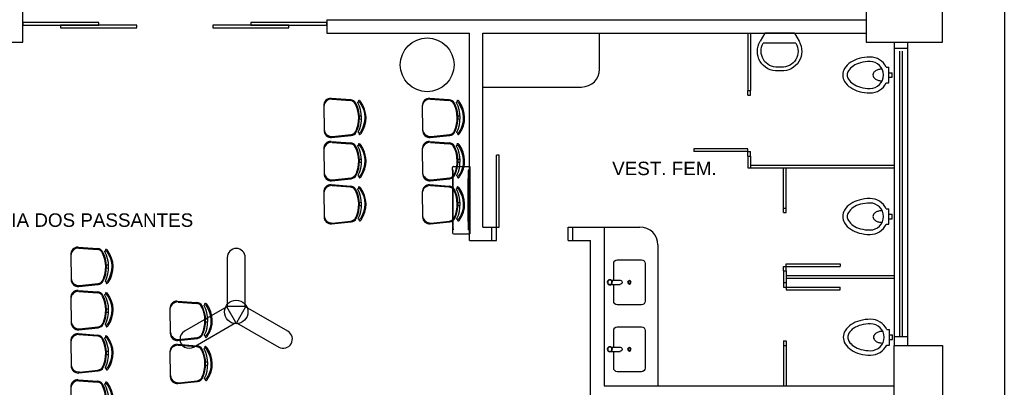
# Model space of a CAD drawing. Extents: x 86.2 to 137.2, y -250.8 to -221.5.
# Tile 13 of 15: x 115.1 to 126.1, y -236.2 to -232.1. Entities that reach past the tile are written whole.
import ezdxf
from ezdxf.enums import TextEntityAlignment as Align

# ---------------------------------------------------------------- set-up
doc = ezdxf.new("R2010")
doc.units = 0
doc.header["$MEASUREMENT"] = 0
doc.layers.get('0').update_dxf_attribs({"linetype": 'CONTINUOUS'})
doc.layers.add('paredes1', color=8, linetype='CONTINUOUS')
doc.layers.add('textos1', color=4, linetype='CONTINUOUS')
doc.styles.add('Texto Cota', font='arial.ttf')

# ---------------------------------------------------------------- blocks, each defined once
blk = doc.blocks.new('BACIA')
at = {"layer": 'paredes1'}
for p, q in [((-0.025, -0.035), (-0.025, 0)), ((0.025, 0), (-0.025, 0)), ((0.025, -0.035), (0.025, 0)), ((0.087, -0.035), (-0.087, -0.035)), ((-0.087, -0.065), (-0.087, -0.035)), ((0.087, -0.065), (0.087, -0.035))]:
    blk.add_line(p, q, dxfattribs=at)
for points in [[(-0.065, -0.11, 0.064559), (-0.06, -0.151, 0.077436), (-0.046, -0.183, 0.107172), (-0.023, -0.206, 0.145191), (0, -0.213, 0.145191), (0.023, -0.206, 0.107172), (0.046, -0.183, 0.077436), (0.06, -0.151, 0.064559), (0.065, -0.11, 0.064559)], [(-0.2, -0.245, 0.066402), (-0.184, -0.366, 0.078959), (-0.141, -0.461, 0.107161), (-0.072, -0.529, 0.141785), (0, -0.55, 0.141785), (0.072, -0.529, 0.107161), (0.141, -0.461, 0.078959), (0.184, -0.366, 0.066402), (0.2, -0.245, 0.066402)], [(-0.15, -0.245, 0.066402), (-0.136, -0.353, 0.078959), (-0.1, -0.433, 0.107161), (-0.045, -0.487, 0.141785), (0, -0.5, 0.141785), (0.045, -0.487, 0.107161), (0.1, -0.433, 0.078959), (0.136, -0.353, 0.066402), (0.15, -0.245, 0.066402)]]:
    blk.add_lwpolyline(points, format="xyb", dxfattribs=at)
for radius, start, end in [(0.2, 115.8419, 180), (0.15, 0, 180), (0.2, 0, 64.1581)]:
    blk.add_arc((0, -0.245), radius, start, end, dxfattribs=at)
blk = doc.blocks.new('P80E')
at = {"layer": 'paredes1'}
for p, q in [((0, -0.051), (0, -0.101)), ((0, -0.101), (0.15, -0.101)), ((0.15, -0.051), (0.15, -0.131)), ((0.15, -0.101), (0.949, -0.101)), ((0.949, -0.131), (0.949, -0.101)), ((0.15, -0.131), (0.949, -0.131)), ((0, -0.901), (0.15, -0.901)), ((0, -0.901), (0, -0.951)), ((0.15, -0.901), (0.15, -0.951))]:
    blk.add_line(p, q, dxfattribs=at)
blk = doc.blocks.new('LAV')
at = {"layer": 'paredes1'}
for p, q in [((-0.184, 0), (-0.242, -0.101)), ((-0.184, 0), (0.184, 0)), ((0.184, 0), (0.242, -0.101)), ((-0.203, -0.124), (0.203, -0.124)), ((-0.019, -0.422), (0.019, -0.422)), ((-0.019, -0.468), (0.019, -0.468))]:
    blk.add_line(p, q, dxfattribs=at)
for centre, radius, start, end in [((-0.031, -0.224), 0.244, 149.7586, 272.8364), ((0.031, -0.224), 0.244, 267.1636, 30.2414), ((-0.031, -0.224), 0.198, 149.7586, 272.8364), ((0.031, -0.224), 0.198, 267.1636, 30.2414)]:
    blk.add_arc(centre, radius, start, end, dxfattribs=at)
blk = doc.blocks.new('v bjhbjhgjhjh')
for p, q in [((0.016, 0.024), (0.116, 0.024)), ((0.138, 0), (0.138, 0)), ((0, -0.024), (0, -0.024)), ((0.016, -0.024), (0.114, -0.024)), ((0.114, -0.024), (0.114, -0.024))]:
    blk.add_line(p, q)
for radius in [0.0287, 0.0238]:
    blk.add_circle((0, 0), radius)
blk.add_arc((0.114, 0), 0.0238, 269.9522, 95.8898)
blk = doc.blocks.new('xvhgfjykilugkhjnftg')
at = {"layer": 'paredes1'}
blk.add_lwpolyline([(-0.175, -0.024), (-0.175, -0.21, 0.414214), (-0.135, -0.25), (0.135, -0.25, 0.414214), (0.175, -0.21), (0.175, 0.21, 0.414214), (0.135, 0.25), (-0.135, 0.25, 0.414214), (-0.175, 0.21), (-0.175, 0.024)], format="xyb", dxfattribs=at)
for radius in [0.0196, 0.0146]:
    blk.add_circle((0, 0), radius, dxfattribs=at)
blk.add_blockref('v bjhbjhgjhjh', (-0.218, 0), dxfattribs=at)
blk = doc.blocks.new('9e12KBtu')
at = {"layer": 'paredes1'}
for p, q in [((0.194, 0.375), (0.013, 0.375)), ((0.013, -0.375), (0.013, 0.375)), ((0.013, 0.332), (0.032, 0.332)), ((0.015, 0.33), (0.03, 0.33)), ((0.015, 0.241), (0.015, 0.33)), ((0.03, 0.241), (0.03, 0.33)), ((0.032, 0.24), (0.032, 0.332)), ((0.198, 0.321), (0.198, 0.332)), ((0.198, 0.332), (0.203, 0.332)), ((0.201, 0.332), (0.201, 0.332)), ((0.201, 0.332), (0.201, 0.332)), ((0.201, 0.326), (0.201, 0.332)), ((0.201, 0.326), (0.201, 0.332)), ((0.203, 0.332), (0.203, 0.365)), ((0.015, 0.251), (0.013, 0.251)), ((0.015, 0.228), (0.013, 0.228)), ((0.015, 0.241), (0.03, 0.241)), ((0.015, 0.237), (0.03, 0.237)), ((0.015, 0.237), (0.015, 0.152)), ((0.023, 0.241), (0.023, 0.24)), ((0.023, 0.237), (0.023, 0.24)), ((0.03, 0.237), (0.03, 0.152)), ((0.032, 0.24), (0.032, -0.24)), ((0.198, 0.326), (0.203, 0.326)), ((0.2, 0.321), (0.198, 0.321)), ((0.2, -0.322), (0.2, 0.321)), ((0.203, -0.327), (0.203, 0.326)), ((0.03, 0.15), (0.013, 0.15)), ((0.03, 0.118), (0.013, 0.118)), ((0.03, 0.152), (0.015, 0.152)), ((0.015, 0.15), (0.015, 0.118)), ((0.03, 0.116), (0.015, 0.116)), ((0.015, 0.116), (0.015, -0.117)), ((0.02, 0.15), (0.02, 0.118)), ((0.03, 0.15), (0.03, 0.118)), ((0.03, 0.116), (0.03, -0.238)), ((0.03, -0.118), (0.013, -0.118)), ((0.03, -0.151), (0.013, -0.151)), ((0.03, -0.117), (0.015, -0.117)), ((0.015, -0.151), (0.015, -0.118)), ((0.03, -0.153), (0.015, -0.153)), ((0.015, -0.153), (0.015, -0.238)), ((0.02, -0.151), (0.02, -0.118)), ((0.015, -0.321), (0.013, -0.321)), ((0.015, -0.238), (0.03, -0.238)), ((0.015, -0.242), (0.03, -0.242)), ((0.015, -0.331), (0.015, -0.242)), ((0.03, -0.331), (0.03, -0.242)), ((0.032, -0.333), (0.032, -0.24)), ((0.198, -0.322), (0.198, -0.333)), ((0.2, -0.322), (0.198, -0.322)), ((0.198, -0.327), (0.203, -0.327)), ((0.201, -0.327), (0.201, -0.333)), ((0.201, -0.327), (0.201, -0.333)), ((0.013, -0.333), (0.032, -0.333)), ((0.194, -0.375), (0.013, -0.375)), ((0.015, -0.331), (0.03, -0.331)), ((0.023, -0.331), (0.023, -0.333)), ((0.198, -0.333), (0.198, -0.333)), ((0.198, -0.333), (0.203, -0.333)), ((0.201, -0.333), (0.201, -0.333)), ((0.201, -0.333), (0.201, -0.333)), ((0.203, -0.333), (0.203, -0.365))]:
    blk.add_line(p, q, dxfattribs=at)
for centre, start, end in [((0.194, 0.365), 0, 90), ((0.194, -0.365), 270, 0)]:
    blk.add_arc(centre, 0.00967, start, end, dxfattribs=at)
blk = doc.blocks.new('*U29')
blk.add_lwpolyline([(-0.101, -0.322), (0.101, -0.322), (0.101, 0.221, 1), (-0.101, 0.221), (-0.101, -0.322)], format="xyb")
blk = doc.blocks.new('AREA')
at = {"style": 'Texto Cota'}
for tag, p in [('AREAS:COMODO', (0, 1.75)), ('AREAS:VALOR', (0, -1.25))]:
    blk.add_attdef(tag, text='', height=2, dxfattribs=at).set_placement(p, align=Align.MIDDLE_CENTER)

msp = doc.modelspace()

# ---------------------------------------------------------------- linework, layer by layer
at = {"layer": 'paredes1'}
for p, q in [((118.544, -232.056), (124.551, -232.056)), ((118.544, -232.056), (118.544, -232.206)), ((118.544, -232.206), (120.131, -232.206)), ((120.131, -234.516), (120.131, -232.206)), ((120.281, -232.206), (124.551, -232.206)), ((120.281, -234.366), (120.281, -232.206)), ((121.581, -232.606), (121.581, -232.206)), ((123.231, -232.206), (123.231, -232.846)), ((123.261, -232.206), (123.261, -232.846)), ((124.861, -232.306), (124.861, -235.686)), ((125.011, -232.306), (125.011, -235.686)), ((125.011, -232.376), (124.861, -232.376)), ((120.281, -232.806), (121.381, -232.806)), ((123.231, -232.846), (123.261, -232.846)), ((123.231, -232.896), (123.231, -232.846)), ((123.261, -232.896), (123.261, -232.846)), ((123.231, -232.896), (123.261, -232.896)), ((123.231, -233.496), (122.632, -233.496)), ((122.632, -233.496), (122.632, -233.526)), ((123.231, -233.526), (122.632, -233.526)), ((123.231, -233.576), (123.231, -233.496)), ((123.231, -233.576), (123.231, -233.526)), ((123.231, -233.526), (123.261, -233.526)), ((123.261, -233.576), (123.261, -233.526)), ((123.231, -233.576), (123.261, -233.576)), ((123.231, -233.576), (123.231, -233.706)), ((123.261, -233.576), (123.261, -233.706)), ((123.231, -233.706), (124.861, -233.706)), ((123.261, -233.676), (124.861, -233.676)), ((123.631, -234.156), (123.631, -233.706)), ((123.661, -234.156), (123.661, -233.706)), ((123.631, -234.156), (123.661, -234.156)), ((123.631, -234.206), (123.631, -234.156)), ((123.661, -234.206), (123.661, -234.156)), ((123.631, -234.206), (123.661, -234.206)), ((120.281, -234.366), (120.381, -234.366)), ((120.381, -234.516), (120.381, -234.366)), ((121.281, -234.516), (121.281, -234.366)), ((121.281, -234.366), (121.631, -234.366)), ((121.631, -234.366), (121.631, -236.136)), ((121.631, -234.366), (122.031, -234.366)), ((120.131, -234.516), (120.381, -234.516)), ((121.281, -234.516), (121.481, -234.516)), ((121.481, -237.936), (121.481, -234.516)), ((122.231, -234.566), (122.231, -236.136)), ((123.631, -234.806), (123.661, -234.806)), ((123.631, -234.856), (123.631, -234.806)), ((123.661, -234.776), (124.261, -234.776)), ((123.661, -234.856), (123.661, -234.776)), ((123.661, -234.806), (124.261, -234.806)), ((124.261, -234.776), (124.261, -234.806)), ((123.631, -234.856), (123.661, -234.856)), ((123.631, -234.856), (123.631, -234.986)), ((123.661, -234.856), (123.661, -234.986)), ((123.661, -234.906), (124.861, -234.906)), ((123.661, -234.936), (124.861, -234.936)), ((123.631, -234.986), (123.661, -234.986)), ((123.631, -234.986), (123.631, -235.036)), ((123.631, -235.036), (123.661, -235.036)), ((123.661, -234.986), (123.661, -235.066)), ((123.661, -235.036), (124.261, -235.036)), ((124.261, -235.066), (124.261, -235.036)), ((123.661, -235.066), (124.261, -235.066)), ((124.861, -235.586), (125.011, -235.586)), ((123.631, -235.636), (123.631, -235.686)), ((123.631, -235.636), (123.661, -235.636)), ((123.631, -235.686), (123.661, -235.686)), ((123.631, -235.686), (123.631, -236.136)), ((123.661, -235.636), (123.661, -235.686)), ((123.661, -235.686), (123.661, -236.136)), ((124.861, -235.686), (125.011, -235.686)), ((121.631, -236.136), (124.861, -236.136))]:
    msp.add_line(p, q, dxfattribs=at)
at = {"layer": 'paredes1', "ltscale": 10}
for p, q in [((124.921, -232.406), (124.921, -235.586)), ((124.951, -232.406), (124.951, -235.586))]:
    msp.add_line(p, q, dxfattribs=at)
at = {"layer": 'paredes1', "linetype": 'ByBlock'}
for p, q in [((118.589, -232.931), (118.808, -232.947)), ((118.6, -232.941), (118.804, -232.957)), ((119.687, -232.931), (119.906, -232.947)), ((119.698, -232.941), (119.902, -232.957)), ((118.507, -233.012), (118.511, -233.291)), ((119.605, -233.012), (119.609, -233.291)), ((118.905, -233.128), (118.928, -233.127)), ((118.906, -233.163), (118.929, -233.162)), ((120.003, -233.128), (120.026, -233.127)), ((120.004, -233.163), (120.027, -233.162)), ((118.589, -233.412), (118.808, -233.429)), ((118.596, -233.369), (118.815, -233.346)), ((118.606, -233.359), (118.81, -233.336)), ((119.687, -233.412), (119.906, -233.429)), ((119.694, -233.369), (119.913, -233.346)), ((119.704, -233.359), (119.908, -233.336)), ((118.507, -233.494), (118.511, -233.772)), ((118.6, -233.423), (118.804, -233.439)), ((119.605, -233.494), (119.609, -233.772)), ((119.698, -233.423), (119.902, -233.439)), ((118.905, -233.609), (118.928, -233.609)), ((120.003, -233.609), (120.026, -233.609)), ((118.906, -233.644), (118.929, -233.644)), ((120.004, -233.644), (120.027, -233.644)), ((118.596, -233.851), (118.815, -233.828)), ((118.606, -233.84), (118.81, -233.818)), ((119.694, -233.851), (119.913, -233.828)), ((119.704, -233.84), (119.908, -233.818)), ((118.589, -233.894), (118.808, -233.91)), ((118.6, -233.904), (118.804, -233.92)), ((119.687, -233.894), (119.906, -233.91)), ((119.698, -233.904), (119.902, -233.92)), ((118.507, -233.975), (118.511, -234.254)), ((119.605, -233.975), (119.609, -234.254)), ((118.905, -234.091), (118.928, -234.09)), ((118.906, -234.126), (118.929, -234.125)), ((120.003, -234.091), (120.026, -234.09)), ((120.004, -234.126), (120.027, -234.125)), ((118.596, -234.332), (118.815, -234.309)), ((118.606, -234.322), (118.81, -234.3)), ((119.694, -234.332), (119.913, -234.309)), ((119.704, -234.322), (119.908, -234.3)), ((115.771, -234.591), (115.99, -234.607)), ((115.781, -234.601), (115.986, -234.617)), ((115.689, -234.672), (115.693, -234.951)), ((116.087, -234.788), (116.11, -234.787)), ((116.087, -234.823), (116.111, -234.822)), ((115.778, -235.029), (115.996, -235.006)), ((115.788, -235.019), (115.992, -234.997)), ((115.689, -235.154), (115.693, -235.432)), ((115.771, -235.073), (115.99, -235.089)), ((115.781, -235.083), (115.986, -235.099)), ((116.091, -235.278), (116.114, -235.278)), ((116.794, -235.273), (116.798, -235.551)), ((116.876, -235.191), (117.095, -235.208)), ((116.886, -235.202), (117.091, -235.218)), ((116.091, -235.313), (116.115, -235.313)), ((117.192, -235.388), (117.215, -235.388)), ((115.778, -235.511), (115.996, -235.488)), ((115.788, -235.5), (115.992, -235.478)), ((117.192, -235.423), (117.216, -235.423)), ((115.771, -235.554), (115.99, -235.57)), ((115.781, -235.564), (115.986, -235.58)), ((116.883, -235.63), (117.102, -235.607)), ((116.893, -235.619), (117.097, -235.597)), ((115.689, -235.635), (115.693, -235.914)), ((116.876, -235.673), (117.095, -235.689)), ((116.886, -235.683), (117.091, -235.699)), ((116.087, -235.751), (116.11, -235.75)), ((116.087, -235.786), (116.111, -235.785)), ((116.794, -235.754), (116.798, -236.033)), ((117.192, -235.87), (117.215, -235.869)), ((117.192, -235.905), (117.216, -235.904)), ((115.778, -235.992), (115.996, -235.969)), ((115.788, -235.982), (115.992, -235.96)), ((115.689, -236.15), (115.693, -236.428)), ((115.771, -236.068), (115.99, -236.085)), ((115.781, -236.079), (115.986, -236.095)), ((116.883, -236.111), (117.102, -236.088)), ((116.893, -236.101), (117.097, -236.079))]:
    msp.add_line(p, q, dxfattribs=at)
at = {"layer": 'paredes1'}
msp.add_lwpolyline([(100.003, -224.725), (126.09, -224.725), (126.09, -246.443), (100.003, -246.443)], close=True, dxfattribs=at)
at = {"layer": 'paredes1', "linetype": 'ByBlock'}
for points in [[(114.304, -232.306), (115.154, -232.306), (115.154, -231.256), (114.304, -231.256)], [(124.551, -232.306), (125.401, -232.306), (125.401, -231.256), (124.551, -231.256)], [(115.154, -232.116), (116.001, -232.116), (116.001, -232.086), (115.154, -232.086)], [(117.696, -232.116), (118.544, -232.116), (118.544, -232.086), (117.696, -232.086)], [(115.577, -232.146), (116.425, -232.146), (116.425, -232.116), (115.577, -232.116)], [(117.272, -232.146), (118.12, -232.146), (118.12, -232.116), (117.272, -232.116)], [(124.861, -235.686), (125.401, -235.686), (125.401, -236.736), (124.861, -236.736)]]:
    msp.add_lwpolyline(points, close=True, dxfattribs=at)
for points in [[(118.893, -233.309, 0.237888), (118.888, -232.982, -0.605717), (118.902, -232.971, -0.122717), (118.907, -232.975, -0.323529), (118.912, -233.315, -0.122717), (118.907, -233.319, -0.605717)], [(119.991, -233.309, 0.237888), (119.986, -232.982, -0.605717), (120, -232.971, -0.122717), (120.004, -232.975, -0.323529), (120.01, -233.315, -0.122717), (120.005, -233.319, -0.605717)], [(118.893, -233.79, 0.237888), (118.888, -233.464, -0.605717), (118.902, -233.453, -0.122717), (118.907, -233.457, -0.323529), (118.912, -233.797, -0.122717), (118.907, -233.801, -0.605717)], [(119.991, -233.79, 0.237888), (119.986, -233.464, -0.605717), (120, -233.453, -0.122717), (120.004, -233.457, -0.323529), (120.01, -233.797, -0.122717), (120.005, -233.801, -0.605717)], [(118.893, -234.272, 0.237888), (118.888, -233.945, -0.605717), (118.902, -233.934, -0.122717), (118.907, -233.938, -0.323529), (118.912, -234.278, -0.122717), (118.907, -234.282, -0.605717)], [(119.991, -234.272, 0.237888), (119.986, -233.945, -0.605717), (120, -233.934, -0.122717), (120.004, -233.938, -0.323529), (120.01, -234.278, -0.122717), (120.005, -234.282, -0.605717)], [(116.075, -234.969, 0.237888), (116.07, -234.642, -0.605717), (116.084, -234.632, -0.122717), (116.088, -234.635, -0.323529), (116.094, -234.975, -0.122717), (116.089, -234.979, -0.605717)], [(116.075, -235.45, 0.237888), (116.07, -235.124, -0.605717), (116.084, -235.113, -0.122717), (116.088, -235.117, -0.323529), (116.094, -235.457, -0.122717), (116.089, -235.461, -0.605717)], [(117.18, -235.569, 0.237888), (117.175, -235.243, -0.605717), (117.189, -235.232, -0.122717), (117.193, -235.236, -0.323529), (117.199, -235.576, -0.122717), (117.194, -235.58, -0.605717)], [(116.075, -235.932, 0.237888), (116.07, -235.605, -0.605717), (116.084, -235.595, -0.122717), (116.088, -235.598, -0.323529), (116.094, -235.938, -0.122717), (116.089, -235.942, -0.605717)], [(117.18, -236.051, 0.237888), (117.175, -235.724, -0.605717), (117.189, -235.713, -0.122717), (117.193, -235.717, -0.323529), (117.199, -236.057, -0.122717), (117.194, -236.061, -0.605717)], [(116.075, -236.446, 0.237888), (116.07, -236.12, -0.605717), (116.084, -236.109, -0.122717), (116.088, -236.113, -0.323529), (116.094, -236.453, -0.122717), (116.089, -236.457, -0.605717)]]:
    msp.add_lwpolyline(points, format="xyb", close=True, dxfattribs=at)
msp.add_lwpolyline([(117.638, -235.257), (117.537, -235.432), (118.007, -235.703, 1), (118.108, -235.528), (117.638, -235.257)], format="xyb", dxfattribs=at)
msp.add_circle((119.66, -232.559), 0.3, dxfattribs=at)
at = {"layer": 'paredes1', "ltscale": 10}
msp.add_circle((117.533, -235.312), 0.131, dxfattribs=at)
at = {"layer": 'paredes1'}
for centre, start, end in [((121.381, -232.606), 270, 0), ((122.031, -234.566), 0, 90)]:
    msp.add_arc(centre, 0.2, start, end, dxfattribs=at)
at = {"layer": 'paredes1', "linetype": 'ByBlock'}
for centre, radius, start, end in [((118.587, -233.011), 0.08, 88.3306, 180.8998), ((118.596, -233.03), 0.0887, 87.6476, 175.3073), ((118.799, -233.027), 0.07, 25.1637, 85.5999), ((118.803, -233.017), 0.07, 27.2951, 85.7786), ((118.902, -232.963), 0.00782, 45.5743, 241.0889), ((118.897, -232.983), 0.0125, 37.7697, 65.7543), ((118.897, -232.983), 0.0275, 37.4427, 65.7543), ((118.674, -233.149), 0.305, 325.0236, 36.776), ((119.685, -233.011), 0.08, 88.3306, 180.8998), ((119.694, -233.03), 0.0887, 87.6476, 175.3073), ((119.897, -233.027), 0.07, 25.1637, 85.5999), ((119.901, -233.017), 0.07, 27.2951, 85.7786), ((120, -232.963), 0.00782, 45.5743, 241.0889), ((119.995, -232.983), 0.0125, 37.7697, 65.7543), ((119.995, -232.983), 0.0275, 37.4427, 65.7543), ((119.772, -233.149), 0.305, 325.0236, 36.776), ((118.535, -233.151), 0.362, 336.6359, 25.1637), ((118.544, -233.151), 0.362, 334.5045, 27.2951), ((119.633, -233.151), 0.362, 336.6359, 25.1637), ((119.642, -233.151), 0.362, 334.5045, 27.2951), ((118.591, -233.289), 0.08, 180.8998, 273.469), ((118.6, -233.27), 0.0887, 186.4923, 274.152), ((118.803, -233.267), 0.07, 276.1997, 336.6359), ((118.807, -233.277), 0.07, 276.0211, 334.5045), ((119.698, -233.27), 0.0887, 186.4923, 274.152), ((119.689, -233.289), 0.08, 180.8998, 273.469), ((119.901, -233.267), 0.07, 276.1997, 336.6359), ((119.905, -233.277), 0.07, 276.0211, 334.5045), ((118.587, -233.492), 0.08, 88.3306, 180.8998), ((118.908, -233.327), 0.00782, 120.7107, 316.2253), ((118.902, -233.308), 0.0275, 296.0453, 324.3569), ((119.685, -233.492), 0.08, 88.3306, 180.8998), ((120.006, -233.327), 0.00782, 120.7107, 316.2253), ((120, -233.308), 0.0275, 296.0453, 324.3569), ((118.596, -233.511), 0.0887, 87.6476, 175.3073), ((118.799, -233.508), 0.07, 25.1637, 85.5999), ((118.803, -233.498), 0.07, 27.2951, 85.7786), ((118.535, -233.633), 0.362, 336.6359, 25.1637), ((118.544, -233.632), 0.362, 334.5045, 27.2951), ((118.902, -233.445), 0.00782, 45.5743, 241.0889), ((118.897, -233.464), 0.0125, 37.7697, 65.7543), ((118.897, -233.464), 0.0275, 37.4427, 65.7543), ((118.674, -233.63), 0.305, 325.0236, 36.776), ((119.694, -233.511), 0.0887, 87.6476, 175.3073), ((119.897, -233.508), 0.07, 25.1637, 85.5999), ((119.901, -233.498), 0.07, 27.2951, 85.7786), ((119.633, -233.633), 0.362, 336.6359, 25.1637), ((119.642, -233.632), 0.362, 334.5045, 27.2951), ((120, -233.445), 0.00782, 45.5743, 241.0889), ((119.995, -233.464), 0.0125, 37.7697, 65.7543), ((119.995, -233.464), 0.0275, 37.4427, 65.7543), ((119.772, -233.63), 0.305, 325.0236, 36.776), ((118.591, -233.771), 0.08, 180.8998, 273.469), ((118.6, -233.752), 0.0887, 186.4923, 274.152), ((118.803, -233.748), 0.07, 276.1997, 336.6359), ((118.807, -233.758), 0.07, 276.0211, 334.5045), ((118.908, -233.809), 0.00782, 120.7107, 316.2253), ((118.902, -233.789), 0.0275, 296.0453, 324.3569), ((119.698, -233.752), 0.0887, 186.4923, 274.152), ((119.689, -233.771), 0.08, 180.8998, 273.469), ((119.901, -233.748), 0.07, 276.1997, 336.6359), ((119.905, -233.758), 0.07, 276.0211, 334.5045), ((120.006, -233.809), 0.00782, 120.7107, 316.2253), ((120, -233.789), 0.0275, 296.0453, 324.3569), ((118.587, -233.974), 0.08, 88.3306, 180.8998), ((118.596, -233.993), 0.0887, 87.6476, 175.3073), ((118.799, -233.99), 0.07, 25.1637, 85.5999), ((118.803, -233.98), 0.07, 27.2951, 85.7786), ((118.535, -234.114), 0.362, 336.6359, 25.1637), ((118.544, -234.114), 0.362, 334.5045, 27.2951), ((118.902, -233.926), 0.00782, 45.5743, 241.0889), ((118.897, -233.946), 0.0125, 37.7697, 65.7543), ((118.897, -233.946), 0.0275, 37.4427, 65.7543), ((118.674, -234.112), 0.305, 325.0236, 36.776), ((119.685, -233.974), 0.08, 88.3306, 180.8998), ((119.694, -233.993), 0.0887, 87.6476, 175.3073), ((119.897, -233.99), 0.07, 25.1637, 85.5999), ((119.901, -233.98), 0.07, 27.2951, 85.7786), ((119.633, -234.114), 0.362, 336.6359, 25.1637), ((119.642, -234.114), 0.362, 334.5045, 27.2951), ((120, -233.926), 0.00782, 45.5743, 241.0889), ((119.995, -233.946), 0.0125, 37.7697, 65.7543), ((119.995, -233.946), 0.0275, 37.4427, 65.7543), ((119.772, -234.112), 0.305, 325.0236, 36.776), ((118.591, -234.252), 0.08, 180.8998, 273.469), ((118.6, -234.233), 0.0887, 186.4923, 274.152), ((118.803, -234.23), 0.07, 276.1997, 336.6359), ((118.807, -234.24), 0.07, 276.0211, 334.5045), ((118.908, -234.29), 0.00782, 120.7107, 316.2253), ((118.902, -234.271), 0.0275, 296.0453, 324.3569), ((119.698, -234.233), 0.0887, 186.4923, 274.152), ((119.689, -234.252), 0.08, 180.8998, 273.469), ((119.901, -234.23), 0.07, 276.1997, 336.6359), ((119.905, -234.24), 0.07, 276.0211, 334.5045), ((120.006, -234.29), 0.00782, 120.7107, 316.2253), ((120, -234.271), 0.0275, 296.0453, 324.3569), ((115.769, -234.671), 0.08, 88.3306, 180.8998), ((115.778, -234.69), 0.0887, 87.6476, 175.3073), ((115.981, -234.687), 0.07, 25.1637, 85.5999), ((115.985, -234.677), 0.07, 27.2951, 85.7786), ((116.084, -234.623), 0.00782, 45.5743, 241.0889), ((116.079, -234.643), 0.0275, 37.4427, 65.7543), ((115.856, -234.809), 0.305, 325.0236, 36.776), ((115.717, -234.811), 0.362, 336.6359, 25.1637), ((115.725, -234.811), 0.362, 334.5045, 27.2951), ((116.079, -234.643), 0.0125, 37.7697, 65.7543), ((115.782, -234.93), 0.0887, 186.4923, 274.152), ((115.773, -234.95), 0.08, 180.8998, 273.469), ((115.985, -234.927), 0.07, 276.1997, 336.6359), ((115.989, -234.937), 0.07, 276.0211, 334.5045), ((116.09, -234.987), 0.00782, 120.7107, 316.2253), ((116.084, -234.968), 0.0275, 296.0453, 324.3569), ((115.769, -235.152), 0.08, 88.3306, 180.8998), ((115.778, -235.171), 0.0887, 87.6476, 175.3073), ((115.981, -235.168), 0.07, 25.1637, 85.5999), ((115.985, -235.159), 0.07, 27.2951, 85.7786), ((115.717, -235.293), 0.362, 336.6359, 25.1637), ((115.725, -235.292), 0.362, 334.5045, 27.2951), ((116.084, -235.105), 0.00782, 45.5743, 241.0889), ((116.079, -235.124), 0.0125, 37.7697, 65.7543), ((116.079, -235.124), 0.0275, 37.4427, 65.7543), ((115.856, -235.29), 0.305, 325.0236, 36.776), ((116.874, -235.271), 0.08, 88.3306, 180.8998), ((116.883, -235.29), 0.0887, 87.6476, 175.3073), ((117.086, -235.287), 0.07, 25.1637, 85.5999), ((117.09, -235.277), 0.07, 27.2951, 85.7786), ((116.822, -235.412), 0.362, 336.6359, 25.1637), ((116.83, -235.411), 0.362, 334.5045, 27.2951), ((117.189, -235.224), 0.00782, 45.5743, 241.0889), ((117.184, -235.243), 0.0125, 37.7697, 65.7543), ((117.184, -235.243), 0.0275, 37.4427, 65.7543), ((116.961, -235.409), 0.305, 325.0236, 36.776), ((115.782, -235.412), 0.0887, 186.4923, 274.152), ((115.773, -235.431), 0.08, 180.8998, 273.469), ((115.985, -235.408), 0.07, 276.1997, 336.6359), ((115.989, -235.418), 0.07, 276.0211, 334.5045), ((116.09, -235.469), 0.00782, 120.7107, 316.2253), ((116.084, -235.449), 0.0275, 296.0453, 324.3569), ((115.769, -235.634), 0.08, 88.3306, 180.8998), ((115.778, -235.653), 0.0887, 87.6476, 175.3073), ((115.981, -235.65), 0.07, 25.1637, 85.5999), ((115.985, -235.64), 0.07, 27.2951, 85.7786), ((115.725, -235.774), 0.362, 334.5045, 27.2951), ((116.084, -235.586), 0.00782, 45.5743, 241.0889), ((116.079, -235.606), 0.0125, 37.7697, 65.7543), ((116.079, -235.606), 0.0275, 37.4427, 65.7543), ((115.856, -235.772), 0.305, 325.0236, 36.776), ((116.887, -235.531), 0.0887, 186.4923, 274.152), ((116.878, -235.55), 0.08, 180.8998, 273.469), ((117.09, -235.527), 0.07, 276.1997, 336.6359), ((117.094, -235.537), 0.07, 276.0211, 334.5045), ((117.195, -235.588), 0.00782, 120.7107, 316.2253), ((117.189, -235.568), 0.0275, 296.0453, 324.3569), ((115.717, -235.774), 0.362, 336.6359, 25.1637), ((116.874, -235.753), 0.08, 88.3306, 180.8998), ((116.883, -235.772), 0.0887, 87.6476, 175.3073), ((117.086, -235.769), 0.07, 25.1637, 85.5999), ((117.09, -235.759), 0.07, 27.2951, 85.7786), ((117.189, -235.705), 0.00782, 45.5743, 241.0889), ((117.184, -235.725), 0.0125, 37.7697, 65.7543), ((117.184, -235.725), 0.0275, 37.4427, 65.7543), ((116.961, -235.891), 0.305, 325.0236, 36.776), ((116.822, -235.893), 0.362, 336.6359, 25.1637), ((116.83, -235.893), 0.362, 334.5045, 27.2951), ((115.782, -235.893), 0.0887, 186.4923, 274.152), ((115.773, -235.913), 0.08, 180.8998, 273.469), ((115.985, -235.89), 0.07, 276.1997, 336.6359), ((115.989, -235.9), 0.07, 276.0211, 334.5045), ((116.09, -235.95), 0.00782, 120.7107, 316.2253), ((116.084, -235.931), 0.0275, 296.0453, 324.3569), ((116.887, -236.012), 0.0887, 186.4923, 274.152), ((116.878, -236.031), 0.08, 180.8998, 273.469), ((117.09, -236.009), 0.07, 276.1997, 336.6359), ((117.094, -236.019), 0.07, 276.0211, 334.5045), ((115.769, -236.148), 0.08, 88.3306, 180.8998), ((115.778, -236.167), 0.0887, 87.6476, 175.3073), ((115.981, -236.164), 0.07, 25.1637, 85.5999), ((115.985, -236.154), 0.07, 27.2951, 85.7786), ((115.716, -236.289), 0.362, 336.6359, 25.1637), ((115.725, -236.288), 0.362, 334.5045, 27.2951), ((116.084, -236.101), 0.00782, 45.5743, 241.0889), ((116.078, -236.12), 0.0125, 37.7697, 65.7543), ((116.078, -236.12), 0.0275, 37.4427, 65.7543), ((115.856, -236.286), 0.305, 325.0236, 36.776), ((117.195, -236.069), 0.00782, 120.7107, 316.2253), ((117.189, -236.05), 0.0275, 296.0453, 324.3569)]:
    msp.add_arc(centre, radius, start, end, dxfattribs=at)

# ---------------------------------------------------------------- block references
at = {"layer": 'paredes1', "extrusion": (0, 0, -1), "xscale": 0.9, "yscale": 0.9, "zscale": -0.9}
msp.add_blockref('LAV', (-123.586, -232.206), dxfattribs=at)
at = {"layer": 'paredes1'}
for name, p, rotation in [('BACIA', (124.839, -232.672), 270), ('P80E', (120.33, -234.516), 90), ('9e12KBtu', (120.147, -234.066), 180), ('BACIA', (124.839, -234.249), 270), ('BACIA', (124.845, -235.594), 270)]:
    msp.add_blockref(name, p, dxfattribs=dict(at, rotation=rotation))
at = {"layer": 'paredes1', "linetype": 'ByBlock'}
msp.add_blockref('*U29', (117.533, -234.927), dxfattribs=at)
at = {"layer": 'paredes1', "xscale": -1, "rotation": 180}
for p in [(121.913, -234.982), (121.913, -235.728)]:
    msp.add_blockref('xvhgfjykilugkhjnftg', p, dxfattribs=at)
at = {"layer": 'paredes1', "linetype": 'ByBlock', "rotation": 120}
msp.add_blockref('*U29', (117.199, -235.505), dxfattribs=at)
at = {"layer": 'textos1', "linetype": 'Continuous', "lineweight": -3}
ref = msp.add_blockref('AREA', (122.303, -233.818), dxfattribs=dict(at, xscale=0.05999999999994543, yscale=0.05999999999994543, zscale=0.05999999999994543))
ref.add_attrib('AREAS:COMODO', 'VEST. FEM.', dxfattribs={"layer": '0', "height": 0.15, "style": 'Texto Cota'}).set_placement((122.303, -233.713), align=Align.MIDDLE_CENTER)
ref = msp.add_blockref('AREA', (115.604, -234.394), dxfattribs=dict(at, xscale=0.05999999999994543, yscale=0.05999999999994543, zscale=0.05999999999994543))
ref.add_attrib('AREAS:COMODO', 'PORTARIA DOS PASSANTES', dxfattribs={"layer": '0', "height": 0.15, "style": 'Texto Cota'}).set_placement((115.604, -234.289), align=Align.MIDDLE_CENTER)

doc.saveas('drawing.dxf')
